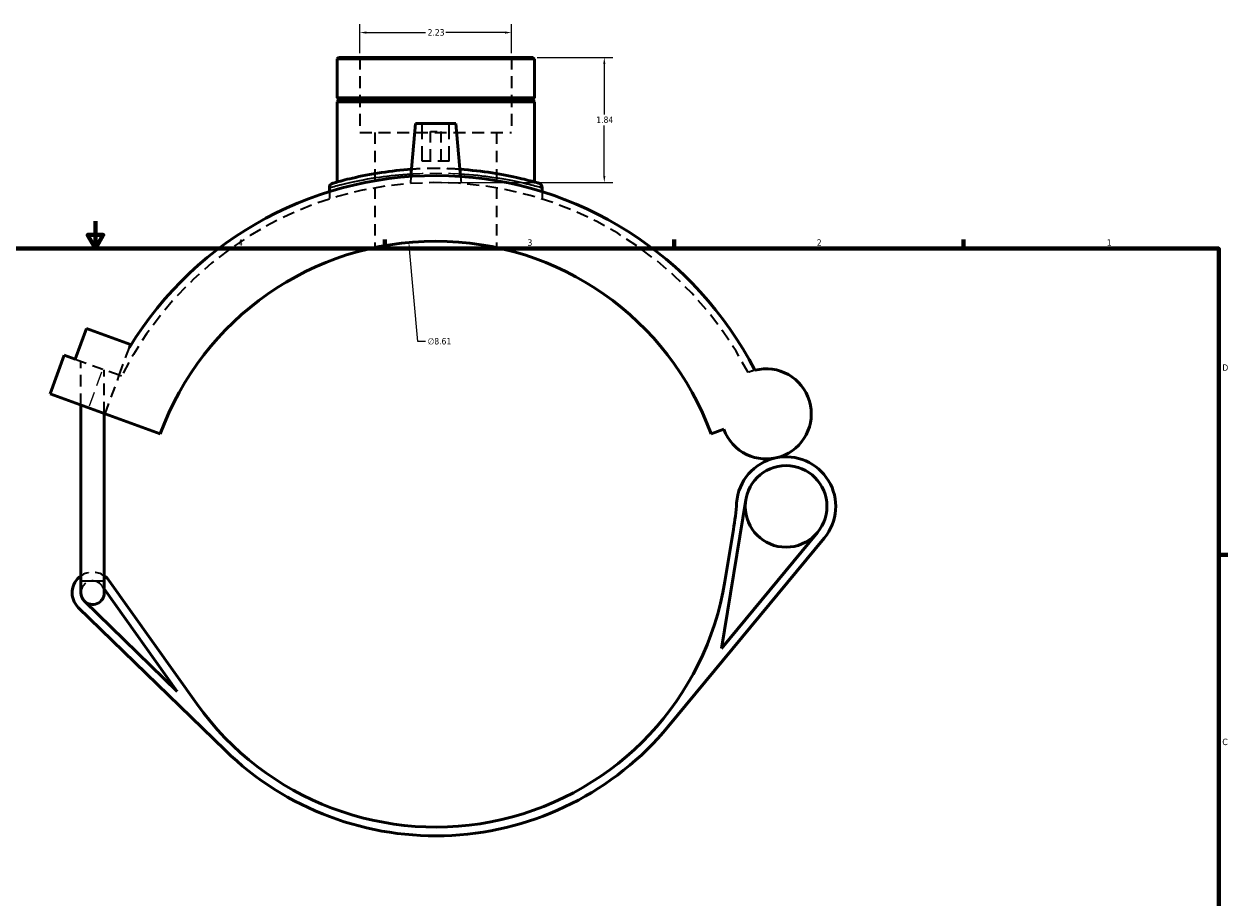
# Model space of a CAD drawing. Header units: inches. Extents: x -0.9 to 58.2, y -1.4 to 47.5.
# Tile 4 of 7: x 16 to 33.6, y 11.5 to 24.3. Entities that reach past the tile are written whole.
import ezdxf

# ---------------------------------------------------------------- set-up
doc = ezdxf.new("R2010")
doc.units = ezdxf.units.IN
doc.header["$MEASUREMENT"] = 0
doc.linetypes.add('DASHED', pattern=[0.2067, 0.1654, -0.0413])
for name, color, linetype, lineweight in [('Border (ANSI)', 7, 'Continuous', 70), ('Dimension (ANSI)', 7, 'Continuous', 25), ('Hidden (ANSI)', 7, 'DASHED', 35), ('Hidden Narrow (ANSI)', 7, 'DASHED', 25), ('Visible (ANSI)', 7, 'Continuous', 50), ('Visible Narrow (ANSI)', 7, 'Continuous', 35)]:
    doc.layers.add(name, color=color, linetype=linetype, lineweight=lineweight)
doc.styles.add('Note Text (ANSI)', font='tahoma.ttf')
doc.dimstyles.new('Default (ANSI)', dxfattribs={"dimtxt": 0.094488, "dimasz": 0.098425, "dimexe": 0.125, "dimexo": 0.0625, "dimgap": 0.031496, "dimtad": 0, "dimtih": 1, "dimtoh": 1, "dimrnd": 1e-08, "dimzin": 4, "dimdsep": 46, "dimtxsty": 'Note Text (ANSI)', "dimcen": 0.09, "dimdle": 0.393701, "dimclrd": 256, "dimclre": 256, "dimclrt": 5, "dimadec": 0, "dimazin": 1, "dimtfac": 1, "dimtofl": 0, "dimtmove": 0, "dimatfit": 3, "dimfxl": 1, "dimtolj": 1, "dimtzin": 4, "dimlwd": -1, "dimlwe": -1, "dimarcsym": 0})

# ---------------------------------------------------------------- blocks, each defined once
blk = doc.blocks.new('Borders Default Border')
at = {"layer": 'Border (ANSI)'}
for p, q in [((21.25, 21), (21.25, 21.134)), ((25.5, 21), (25.5, 21.134)), ((29.75, 21), (29.75, 21.134)), ((33.5, 16.5), (33.634, 16.5))]:
    blk.add_line(p, q, dxfattribs=at)
at = {"layer": 'Border (ANSI)', "flags": 128}
for points in [[(17, 21.4), (17, 21), (16.885, 21.2), (17.115, 21.2), (17, 21)], [(0.5, 1), (0.5, 21), (33.5, 21), (33.5, 1), (0.5, 1)]]:
    blk.add_lwpolyline(points, dxfattribs=at)
at = {"layer": 'Border (ANSI)', "color": 5, "true_color": 0x0000ff, "char_height": 0.0945, "attachment_point": 7, "style": 'Note Text (ANSI)'}
for s, insert in [('4', (19.092, 21.04)), ('3', (23.346, 21.038)), ('2', (27.596, 21.04)), ('1', (31.854, 21.04)), ('D', (33.553, 19.203)), ('C', (33.552, 13.701))]:
    blk.add_mtext(s, dxfattribs=dict(at, insert=insert))
blk = doc.blocks.new('*D6')
at = {"layer": 'Defpoints', "color": 0, "transparency": 16777216}
for p in [(23.425, 23.809), (21.968, 21.969), (24.474, 21.969)]:
    blk.add_point(p, dxfattribs=at)
at = {"layer": 'Dimension (ANSI)', "transparency": 16777216}
for p, q in [((23.488, 23.809), (24.599, 23.809)), ((24.474, 23.711), (24.474, 22.97)), ((24.474, 22.068), (24.474, 22.808)), ((22.031, 21.969), (24.599, 21.969))]:
    blk.add_line(p, q, dxfattribs=at)
for points in [[(24.458, 23.711), (24.49, 23.711), (24.474, 23.809)], [(24.458, 22.068), (24.49, 22.068), (24.474, 21.969)]]:
    blk.add_solid(points, dxfattribs=at)
at = {"layer": 'Dimension (ANSI)', "color": 5, "transparency": 16777216, "insert": (24.357, 22.939), "char_height": 0.0945, "attachment_point": 1, "style": 'Note Text (ANSI)'}
blk.add_mtext('\\A1;1.84', dxfattribs=at)
blk = doc.blocks.new('*D7')
at = {"layer": 'Defpoints', "color": 0, "transparency": 16777216}
for p in [(23.113, 24.173), (20.882, 23.809), (23.113, 23.809)]:
    blk.add_point(p, dxfattribs=at)
at = {"layer": 'Dimension (ANSI)', "transparency": 16777216}
for p, q in [((20.882, 23.872), (20.882, 24.298)), ((23.113, 23.872), (23.113, 24.298)), ((20.981, 24.173), (21.847, 24.173)), ((23.014, 24.173), (22.148, 24.173))]:
    blk.add_line(p, q, dxfattribs=at)
for points in [[(20.981, 24.19), (20.981, 24.157), (20.882, 24.173)], [(23.014, 24.19), (23.014, 24.157), (23.113, 24.173)]]:
    blk.add_solid(points, dxfattribs=at)
at = {"layer": 'Dimension (ANSI)', "color": 5, "transparency": 16777216, "insert": (21.879, 24.223), "char_height": 0.0945, "attachment_point": 1, "style": 'Note Text (ANSI)'}
blk.add_mtext('\\A1;2.23', dxfattribs=at)
blk = doc.blocks.new('*D8')
at = {"layer": 'Defpoints', "color": 0, "transparency": 16777216}
for p in [(21.603, 21.09), (22.392, 12.516)]:
    blk.add_point(p, dxfattribs=at)
at = {"layer": 'Dimension (ANSI)', "transparency": 16777216}
for p, q in [((21.737, 19.634), (21.612, 20.992)), ((21.849, 19.634), (21.737, 19.634))]:
    blk.add_line(p, q, dxfattribs=at)
blk.add_solid([(21.628, 20.994), (21.596, 20.991), (21.603, 21.09)], dxfattribs=at)
at = {"layer": 'Dimension (ANSI)', "color": 5, "transparency": 16777216, "insert": (21.88, 19.685), "char_height": 0.0945, "attachment_point": 1, "style": 'Note Text (ANSI)'}
blk.add_mtext('\\A1;∅8.61', dxfattribs=at)

msp = doc.modelspace()

# ---------------------------------------------------------------- linework, layer by layer
at = {"layer": 'Hidden (ANSI)', "ltscale": 1.068215}
for p, q in [((20.8823, 23.8094), (20.8823, 22.7054)), ((23.1129, 23.8094), (23.1129, 22.7054))]:
    msp.add_line(p, q, dxfattribs=at)
at = {"layer": 'Hidden (ANSI)', "ltscale": 1.333288}
for p, q in [((21.8008, 22.2844), (21.8008, 22.8356)), ((22.1945, 22.2844), (22.1945, 22.8356))]:
    msp.add_line(p, q, dxfattribs=at)
at = {"layer": 'Hidden (ANSI)', "ltscale": 1.059428}
msp.add_line((20.8823, 22.7054), (23.1129, 22.7054), dxfattribs=at)
at = {"layer": 'Hidden (ANSI)', "ltscale": 1.022311}
for p, q in [((21.1054, 22.7054), (21.1054, 21.0149)), ((22.8898, 22.7054), (22.8898, 21.0149))]:
    msp.add_line(p, q, dxfattribs=at)
at = {"layer": 'Hidden (ANSI)', "ltscale": 0.471064}
msp.add_line((21.9189, 22.7175), (22.0764, 22.7175), dxfattribs=at)
at = {"layer": 'Hidden (ANSI)', "ltscale": 1.047583}
for p, q in [((21.9189, 22.2844), (21.9189, 22.7175)), ((22.0764, 22.2844), (22.0764, 22.7175))]:
    msp.add_line(p, q, dxfattribs=at)
at = {"layer": 'Hidden (ANSI)', "ltscale": 0.997297}
msp.add_line((22.1945, 22.2844), (21.8008, 22.2844), dxfattribs=at)
at = {"layer": 'Hidden (ANSI)', "ltscale": 0.199174}
for p, q in [((21.6345, 22.0602), (21.6254, 21.956)), ((22.3607, 22.0602), (22.3698, 21.956))]:
    msp.add_line(p, q, dxfattribs=at)
at = {"layer": 'Hidden (ANSI)', "ltscale": 0.206151}
for p, q in [((20.4362, 21.8361), (20.4362, 21.7278)), ((23.559, 21.8361), (23.559, 21.7278))]:
    msp.add_line(p, q, dxfattribs=at)
at = {"layer": 'Hidden (ANSI)', "ltscale": 1.053859}
msp.add_line((17.3492, 19.1366), (17.4982, 19.546), dxfattribs=at)
at = {"layer": 'Hidden (ANSI)', "ltscale": 1.041393}
msp.add_line((16.7019, 19.3722), (17.1064, 19.2249), dxfattribs=at)
at = {"layer": 'Hidden (ANSI)', "ltscale": 1.034345}
for p, q in [((16.7853, 18.7004), (16.7853, 19.3418)), ((17.1297, 18.5751), (17.1297, 19.2165))]:
    msp.add_line(p, q, dxfattribs=at)
at = {"layer": 'Hidden (ANSI)', "ltscale": 0.98149}
msp.add_line((17.3492, 19.1366), (17.1064, 19.2249), dxfattribs=at)
at = {"layer": 'Hidden (ANSI)', "ltscale": 0.971967}
msp.add_line((17.143, 18.5702), (17.3492, 19.1366), dxfattribs=at)
at = {"layer": 'Hidden (ANSI)', "ltscale": 0.067096}
msp.add_line((17.3823, 19.1245), (17.3492, 19.1366), dxfattribs=at)
at = {"layer": 'Hidden (ANSI)', "ltscale": 0.104631}
msp.add_line((17.0978, 16.0421), (17.1297, 15.9972), dxfattribs=at)
at = {"layer": 'Hidden (ANSI)', "ltscale": 1.077283}
msp.add_arc((21.9976, 16.8033), 5.1661, 27.35065, 153.30023, dxfattribs=at)
at = {"layer": 'Hidden (ANSI)', "ltscale": 0.198894}
msp.add_arc((26.8522, 18.5702), 0.6623, 104.63746, 113.67533, dxfattribs=at)
at = {"layer": 'Hidden (ANSI)', "ltscale": 0.886792}
msp.add_arc((16.9575, 15.9423), 0.3014, 55.1501, 124.8499, dxfattribs=at)
at = {"layer": 'Hidden (ANSI)', "ltscale": 1.051161}
msp.add_arc((16.9575, 15.9423), 0.1722, 35.41692, 180, dxfattribs=at)
at = {"layer": 'Hidden (ANSI)', "ltscale": 0.202649}
msp.add_arc((16.9575, 15.9423), 0.1722, 0, 35.41692, dxfattribs=at)
at = {"layer": 'Hidden (ANSI)', "ltscale": 1.152899}
msp.add_open_spline([(22.3516, 22.1644), (22.3264, 22.1661), (22.301, 22.1676), (22.0991, 22.178), (21.9164, 22.1784), (21.7074, 22.1683), (21.6754, 22.1665), (21.6436, 22.1644)], degree=3, knots=[17.1398851, 17.1398851, 17.1398851, 17.1398851, 17.3361515, 17.3361515, 18.692631, 18.692631, 18.9396477, 18.9396477, 18.9396477, 18.9396477], dxfattribs=at)
at = {"layer": 'Hidden Narrow (ANSI)', "ltscale": 1.312155}
msp.add_line((16.9106, 18.6869), (17.0961, 19.1966), dxfattribs=at)
at = {"layer": 'Hidden Narrow (ANSI)', "ltscale": 1.054533}
msp.add_open_spline([(21.6378, 22.0979), (21.6688, 22.0999), (21.7, 22.1016), (21.9138, 22.1114), (22.1023, 22.1111), (22.3088, 22.1008), (22.3332, 22.0995), (22.3574, 22.098)], degree=3, knots=[-18.925997, -18.925997, -18.925997, -18.925997, -18.692631, -18.692631, -17.3361515, -17.3361515, -17.1535357, -17.1535357, -17.1535357, -17.1535357], dxfattribs=at)
at = {"layer": 'Visible (ANSI)'}
for p, q in [((20.5701, 23.8094), (20.5478, 23.7871)), ((23.4475, 23.7871), (20.5478, 23.7871)), ((20.5478, 23.7871), (20.5478, 23.2158)), ((20.5701, 23.8094), (23.4252, 23.8094)), ((23.4252, 23.8094), (23.4475, 23.7871)), ((23.4475, 23.7871), (23.4475, 23.2158)), ((20.5478, 23.2158), (23.4475, 23.2158)), ((20.5674, 23.1961), (20.5478, 23.2158)), ((20.5674, 23.1764), (20.5478, 23.1567)), ((20.5674, 23.1961), (23.4278, 23.1961)), ((20.5674, 23.1961), (20.5674, 23.1764)), ((23.4278, 23.1764), (20.5674, 23.1764)), ((23.4278, 23.1961), (23.4475, 23.2158)), ((23.4278, 23.1961), (23.4278, 23.1764)), ((23.4278, 23.1764), (23.4475, 23.1567)), ((23.4475, 23.1567), (20.5478, 23.1567)), ((20.5478, 23.1567), (20.5478, 21.9768)), ((23.4475, 23.1567), (23.4475, 21.9768)), ((21.7023, 22.8356), (21.6345, 22.0602)), ((22.2929, 22.8356), (21.7023, 22.8356)), ((22.2929, 22.8356), (22.3607, 22.0602)), ((20.4362, 21.8943), (20.4362, 21.8361)), ((23.559, 21.8943), (23.559, 21.8361)), ((16.7019, 19.3722), (16.8668, 19.8253)), ((16.8668, 19.8253), (17.5141, 19.5897)), ((17.5141, 19.5897), (17.4982, 19.546)), ((16.3339, 18.8647), (16.5401, 19.4311)), ((16.5401, 19.4311), (16.7019, 19.3722)), ((17.9521, 18.2757), (16.3339, 18.8647)), ((16.7853, 16.1188), (16.7853, 18.7004)), ((17.1297, 16.1188), (17.1297, 18.5751)), ((26.0431, 18.2757), (26.2298, 18.3437)), ((26.1932, 15.1207), (26.5529, 17.3076)), ((27.6062, 16.8282), (26.1932, 15.1207)), ((26.3715, 16.8696), (26.2457, 16.1046)), ((25.4139, 13.9763), (27.7057, 16.7459)), ((16.7853, 16.1188), (16.7853, 15.9423)), ((17.1297, 15.9423), (17.1297, 16.1188)), ((18.4891, 14.3084), (17.2031, 16.1169)), ((17.1297, 15.9972), (18.1999, 14.4922)), ((18.1999, 14.4922), (16.8373, 15.8189)), ((16.7472, 15.7263), (18.9043, 13.6262))]:
    msp.add_line(p, q, dxfattribs=at)
msp.add_circle((27.1444, 17.2104), 0.5994, dxfattribs=at)
for centre, radius, start, end in [((21.9976, 16.8033), 5.2695, 27.18891, 148.63512), ((20.5031, 21.8943), 0.0669, 106.3595, 180), ((23.4921, 21.8943), 0.0669, 0, 73.6405), ((21.9976, 16.8033), 4.3051, 20, 160), ((26.8522, 18.5702), 0.6623, 200, 104.63746), ((27.1444, 17.2104), 0.7286, 102.12597, 175.92272), ((27.1444, 17.2104), 0.7286, 320.39278, 102.12597), ((22.1234, 17.5683), 4.3051, 350.65986, 355.92272), ((16.9575, 15.9423), 0.3014, 124.8499, 225.76523), ((16.9575, 15.9423), 0.3014, 35.41692, 55.1501), ((21.9976, 16.8033), 4.3051, 215.41692, 350.65986), ((16.9575, 15.9423), 0.1722, 180, 225.76523), ((16.9575, 15.9423), 0.1722, 225.76523, 0), ((21.9976, 16.8033), 4.4343, 225.76523, 320.39278)]:
    msp.add_arc(centre, radius, start, end, dxfattribs=at)
for points, knots in [([(21.6436, 22.1644), (21.4878, 22.154), (21.3384, 22.1372), (21.0377, 22.0923), (20.8929, 22.0626), (20.665, 22.0095), (20.5811, 21.9862), (20.5007, 21.9634), (20.4845, 21.9588), (20.4845, 21.9587)], [18.9396477, 18.9396477, 18.9396477, 18.9396477, 20.1525261, 20.1525261, 21.6294967, 21.6294967, 23.0855978, 23.0855978, 24.0530263, 24.0530263, 24.0530263, 24.0530263]), ([(23.5109, 21.9585), (23.5109, 21.9585), (23.4904, 21.9647), (23.402, 21.9895), (23.3253, 22.0105), (23.1165, 22.0595), (22.9805, 22.0877), (22.681, 22.1344), (22.5201, 22.1532), (22.3516, 22.1644)], [12.0265025, 12.0265025, 12.0265025, 12.0265025, 13.1091793, 13.1091793, 14.4160199, 14.4160199, 15.8284883, 15.8284883, 17.1398851, 17.1398851, 17.1398851, 17.1398851])]:
    msp.add_open_spline(points, degree=3, knots=knots, dxfattribs=at)
at = {"layer": 'Visible Narrow (ANSI)'}
msp.add_line((16.7874, 16.1188), (17.1276, 16.1188), dxfattribs=at)
msp.add_arc((23.4921, 21.8943), 0.0669, 3.68202, 69.95847, dxfattribs=at)
for points, knots in [([(20.4364, 21.8945), (20.4364, 21.8945), (20.4531, 21.8992), (20.5361, 21.9217), (20.6227, 21.9446), (20.8578, 21.9971), (21.0072, 22.0264), (21.319, 22.071), (21.4751, 22.0878), (21.6378, 22.0979)], [-24.0530263, -24.0530263, -24.0530263, -24.0530263, -23.0855978, -23.0855978, -21.6294967, -21.6294967, -20.1525261, -20.1525261, -18.925997, -18.925997, -18.925997, -18.925997]), ([(22.3574, 22.098), (22.5332, 22.087), (22.7012, 22.0683), (23.0117, 22.0219), (23.1521, 21.994), (23.3674, 21.9456), (23.4466, 21.9249), (23.5378, 21.9004), (23.559, 21.8943), (23.559, 21.8943)], [-17.1535357, -17.1535357, -17.1535357, -17.1535357, -15.8284883, -15.8284883, -14.4160199, -14.4160199, -13.1091793, -13.1091793, -12.0265025, -12.0265025, -12.0265025, -12.0265025])]:
    msp.add_open_spline(points, degree=3, knots=knots, dxfattribs=at)

# ---------------------------------------------------------------- block references
msp.add_blockref('Borders Default Border', (0, 0))

# ---------------------------------------------------------------- dimensions: what is measured, and where the dimension line sits
at = {"layer": 'Dimension (ANSI)'}
for base, p1, p2, angle, override, picture, middle in [((23.1129, 24.1733), (20.8823, 23.8094), (23.1129, 23.8094), 180, {"dimgap": 0.031496, "dimtih": 0, "dimtoh": 0, "dimdec": 2, "dimtol": 0, "dimlim": 0, "dimtp": 0, "dimtm": 0, "dimtdec": 2, "dimatfit": 1}, '*D7', (21.9976, 24.1733)), ((24.4739, 21.9693), (23.4252, 23.8094), (21.9683, 21.9693), 90, {"dimgap": 0.031496, "dimdec": 2, "dimtol": 0, "dimlim": 0, "dimtp": 0, "dimtm": 0, "dimtdec": 2, "dimatfit": 1}, '*D6', (24.4739, 22.8894))]:
    dim = msp.add_linear_dim(base=base, p1=p1, p2=p2, angle=angle, dimstyle='Default (ANSI)', override=override, dxfattribs=at)
    dim.commit()
    dim.dimension.update_dxf_attribs({"geometry": picture, "text_midpoint": middle, "dimtype": 160})
dim = msp.add_diameter_dim_2p(p1=(22.3922, 12.5163), p2=(21.603, 21.0903), dimstyle='Default (ANSI)', override={"dimgap": 0.031496, "dimdec": 2, "dimlfac": 1, "dimtol": 0, "dimlim": 0, "dimtp": 0, "dimtm": 0, "dimtdec": 2}, dxfattribs=at)
dim.commit()
dim.dimension.update_dxf_attribs({"geometry": '*D8', "text_midpoint": (22.0499, 19.6339), "dimtype": 163})

doc.saveas('drawing.dxf')
